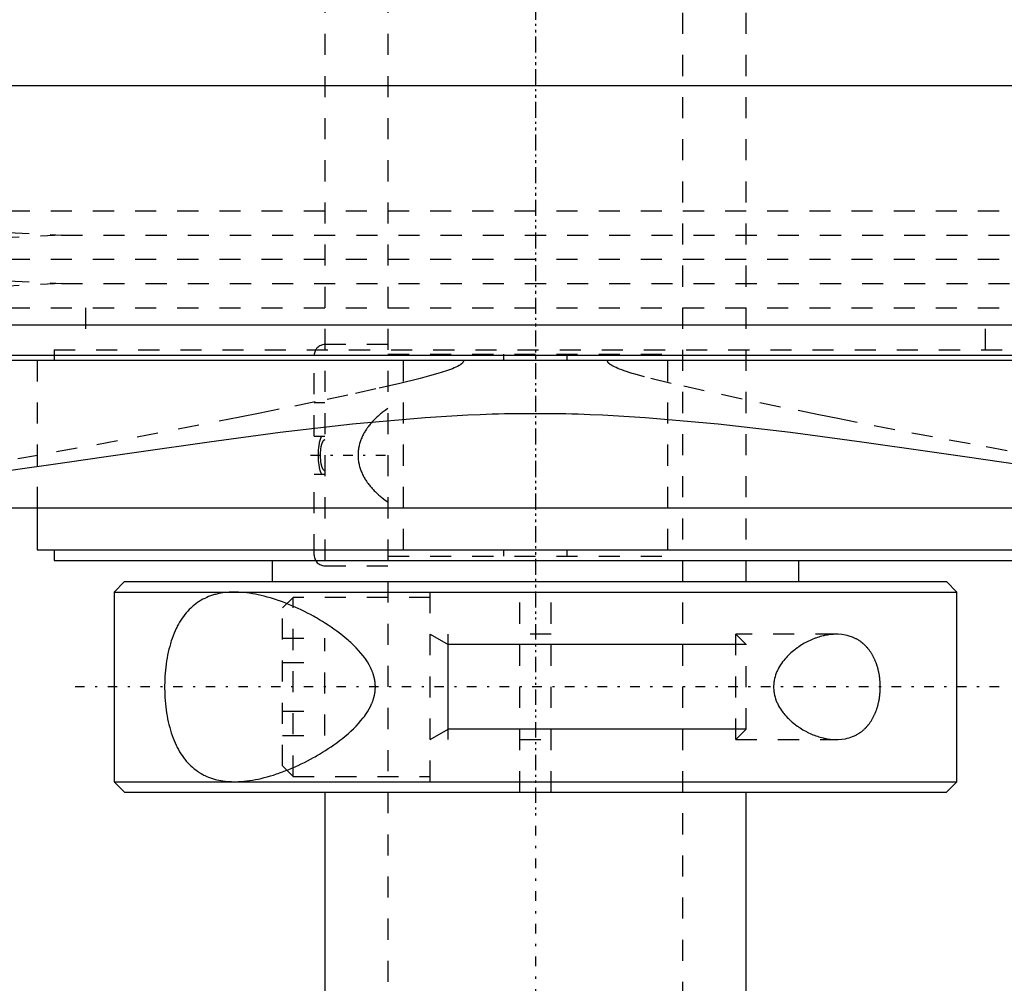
# Model space of a CAD drawing. Extents: x -105 to 105, y -137 to 442.
# Tile 3 of 11: x -24 to 22, y -90 to -44. Entities that reach past the tile are written whole.
import ezdxf

# ---------------------------------------------------------------- set-up
doc = ezdxf.new("R2010")
doc.units = 0
doc.linetypes.add('CENTER', pattern=[1.5, 0.45, -0.5, 0.05, -0.5])
doc.linetypes.add('DASHED', pattern=[2, 1, -1])
for name, color, linetype in [('AM_0', 7, 'CONTINUOUS'), ('AM_10', 7, 'CONTINUOUS'), ('AM_3', 7, 'DASHED'), ('AM_7', 7, 'CENTER')]:
    doc.layers.add(name, color=color, linetype=linetype)

msp = doc.modelspace()

# ---------------------------------------------------------------- linework, layer by layer
at = {"layer": 'AM_0', "color": 7, "linetype": 'CONTINUOUS'}
for p, q in [((44.502, -46.968), (-44.502, -46.968)), ((-51.173, -58.307), (51.173, -58.307)), ((-48.569, -59.746), (48.569, -59.746)), ((48.192, -60), (-48.192, -60)), ((-33.6, -67), (33.6, -67)), ((-23.65, -67), (-23.65, -69)), ((-23.65, -69), (23.65, -69)), ((-22.85, -69), (-22.85, -69.5)), ((-22.85, -69.5), (22.85, -69.5)), ((-12.5, -69.5), (-12.5, -70.5)), ((12.5, -70.5), (12.5, -69.5)), ((-19.5, -70.5), (-20, -71)), ((-19.5, -70.5), (19.5, -70.5)), ((20, -71), (19.5, -70.5)), ((-20, -71), (-20, -80)), ((-20, -71), (20, -71)), ((20, -80), (20, -71)), ((-20, -80), (-19.5, -80.5)), ((-20, -80), (20, -80)), ((19.5, -80.5), (20, -80)), ((-19.5, -80.5), (19.5, -80.5)), ((-10, -80.5), (-10, -110.5)), ((10, -110.5), (10, -80.5))]:
    msp.add_line(p, q, dxfattribs=at)
msp.add_polyline3d([(-25.344, -65.272, 0), (-22.121, -64.813, 0), (-20.484, -64.576, 0), (-18.832, -64.338, 0), (-15.492, -63.865, 0), (-12.109, -63.414, 0), (-8.688, -63.016, 0), (-5.229, -62.707, 0), (-3.204, -62.587, 0), (-2.626, -62.563, 0), (-2.048, -62.543, 0), (-1.758, -62.535, 0), (-1.469, -62.528, 0), (-0.889, -62.518, 0), (-0.309, -62.513, 0), (-0.018, -62.513, 0), (0.273, -62.513, 0), (0.856, -62.518, 0), (1.439, -62.528, 0), (1.73, -62.535, 0), (2.021, -62.543, 0), (2.602, -62.562, 0), (3.183, -62.586, 0), (5.211, -62.706, 0), (8.674, -63.014, 0), (12.1, -63.413, 0), (15.489, -63.864, 0), (18.832, -64.338, 0), (20.483, -64.576, 0), (22.12, -64.813, 0), (25.345, -65.273, 0)], dxfattribs=at)
at = {"layer": 'AM_10', "color": 7, "linetype": 'CONTINUOUS'}
for p, q in [((-5, -73), (-4.15, -73.49)), ((-4.15, -78), (-4.15, -73)), ((10, -73.49), (-4.15, -73.49)), ((-5, -78), (-4.15, -77.51)), ((10, -77.51), (-4.15, -77.51))]:
    msp.add_line(p, q, dxfattribs=at)
at = {"layer": 'AM_3', "color": 6, "linetype": 'DASHED'}
for p, q in [((-7, 415.5), (-7, -110.5)), ((7, -110.5), (7, 415.5)), ((-10, 403.5), (-10, -70.5)), ((10, -70.5), (10, 403.5)), ((-45, -52.9), (-22.5, -54.05)), ((-45, -52.9), (45, -52.9)), ((-22.5, -54.05), (-45, -55.2)), ((-22.5, -54.05), (22.5, -54.05)), ((-45, -55.2), (-22.5, -56.35)), ((-45, -55.2), (45, -55.2)), ((-22.5, -56.35), (-45, -57.5)), ((-22.5, -56.35), (22.5, -56.35)), ((-45, -57.5), (45, -57.5)), ((-21.35, -57.5), (-21.35, -59.5)), ((21.35, -59.5), (21.35, -57.5)), ((-7, -59.25), (-10, -59.25)), ((-22.85, -59.5), (-22.85, -60)), ((-22.85, -59.5), (22.85, -59.5)), ((-10.5, -63.6), (-10.5, -59.75)), ((-7, -59.7), (7, -59.7)), ((-1.511, -59.7), (-1.511, -60)), ((1.511, -60), (1.511, -59.7)), ((-23.65, -60), (-23.65, -67)), ((-6.284, -60), (-6.284, -69)), ((6.284, -69), (6.284, -60)), ((-10.5, -62), (-10, -62)), ((-10.5, -63.6), (-10, -63.6)), ((-10.5, -69.25), (-10.5, -65.4)), ((-10.5, -65.4), (-10, -65.4)), ((-1.511, -69), (-1.511, -69.3)), ((1.511, -69.3), (1.511, -69)), ((-7, -69.3), (7, -69.3)), ((-10, -69.75), (-7, -69.75)), ((-0.75, -80.5), (-0.75, -70.5)), ((0.75, -80.5), (0.75, -70.5)), ((-5, -80), (-5, -71)), ((-11.5, -71.25), (-12, -71.75)), ((-5, -71.25), (-11.5, -71.25)), ((-11.5, -79.75), (-11.5, -71.25)), ((-12, -79.25), (-12, -71.75)), ((-12, -73.191), (-10, -73.191)), ((-10, -77.809), (-10, -73.191)), ((0.75, -73), (-0.75, -73)), ((14.283, -73), (9.509, -73)), ((9.509, -78), (9.509, -73)), ((10, -73.49), (9.509, -73)), ((10, -77.51), (10, -73.49)), ((-12, -74.345), (-10, -74.345)), ((-12, -76.655), (-10, -76.655)), ((9.509, -78), (10, -77.51)), ((-12, -77.809), (-10, -77.809)), ((-0.75, -78), (0.75, -78)), ((9.509, -78), (14.283, -78)), ((-12, -79.25), (-11.5, -79.75)), ((-11.5, -79.75), (-5, -79.75))]:
    msp.add_line(p, q, dxfattribs=at)
for points in [[(-3.414, -60, 0), (-3.414, -60.001, 0), (-3.414, -60.003, 0), (-3.414, -60.005, 0), (-3.414, -60.006, 0), (-3.414, -60.007, 0), (-3.414, -60.009, 0), (-3.415, -60.011, 0), (-3.415, -60.013, 0), (-3.415, -60.015, 0), (-3.415, -60.017, 0), (-3.415, -60.018, 0), (-3.415, -60.019, 0), (-3.416, -60.021, 0), (-3.416, -60.023, 0), (-3.416, -60.025, 0), (-3.417, -60.027, 0), (-3.417, -60.029, 0), (-3.417, -60.03, 0), (-3.418, -60.031, 0), (-3.418, -60.033, 0), (-3.419, -60.035, 0), (-3.419, -60.036, 0), (-3.419, -60.037, 0), (-3.42, -60.039, 0), (-3.42, -60.041, 0), (-3.421, -60.042, 0), (-3.421, -60.043, 0), (-3.421, -60.045, 0), (-3.422, -60.047, 0), (-3.423, -60.049, 0), (-3.423, -60.051, 0), (-3.424, -60.052, 0), (-3.425, -60.053, 0), (-3.425, -60.054, 0), (-3.426, -60.056, 0), (-3.426, -60.058, 0), (-3.429, -60.065, 0), (-3.435, -60.076, 0), (-3.441, -60.086, 0), (-3.448, -60.097, 0), (-3.452, -60.102, 0), (-3.455, -60.107, 0), (-3.463, -60.116, 0), (-3.471, -60.126, 0), (-3.479, -60.135, 0), (-3.488, -60.144, 0), (-3.498, -60.152, 0), (-3.502, -60.157, 0), (-3.507, -60.161, 0), (-3.517, -60.169, 0), (-3.526, -60.177, 0), (-3.531, -60.181, 0), (-3.536, -60.185, 0), (-3.546, -60.193, 0), (-3.557, -60.2, 0), (-3.562, -60.204, 0), (-3.567, -60.207, 0), (-3.577, -60.214, 0), (-3.587, -60.221, 0), (-3.625, -60.245, 0), (-3.697, -60.285, 0), (-3.774, -60.323, 0), (-3.855, -60.359, 0), (-3.938, -60.394, 0), (-3.982, -60.411, 0), (-4.028, -60.429, 0), (-4.124, -60.464, 0), (-4.226, -60.5, 0), (-4.63, -60.628, 0), (-5.027, -60.74, 0), (-5.465, -60.856, 0), (-6.436, -61.094, 0), (-7.57, -61.353, 0), (-8.913, -61.646, 0), (-10.448, -61.97, 0), (-12.157, -62.322, 0), (-13.072, -62.507, 0), (-14.024, -62.698, 0), (-15.976, -63.082, 0), (-17.915, -63.457, 0), (-19.838, -63.82, 0), (-21.744, -64.171, 0), (-23.629, -64.509, 0), (-24.564, -64.673, 0)], [(22.379, -64.286, 0), (20.622, -63.965, 0), (18.849, -63.634, 0), (17.061, -63.293, 0), (15.26, -62.942, 0), (14.355, -62.764, 0), (13.448, -62.583, 0), (11.629, -62.214, 0), (9.806, -61.836, 0), (8.013, -61.451, 0), (6.447, -61.096, 0), (5.172, -60.779, 0), (4.665, -60.638, 0), (4.591, -60.616, 0), (4.451, -60.573, 0), (4.322, -60.532, 0), (4.261, -60.512, 0), (4.203, -60.492, 0), (4.093, -60.453, 0), (3.994, -60.416, 0), (3.904, -60.38, 0), (3.822, -60.345, 0), (3.749, -60.311, 0), (3.716, -60.294, 0), (3.684, -60.278, 0), (3.627, -60.246, 0), (3.577, -60.214, 0), (3.551, -60.196, 0), (3.544, -60.191, 0), (3.537, -60.185, 0), (3.533, -60.183, 0), (3.53, -60.18, 0), (3.524, -60.175, 0), (3.517, -60.17, 0), (3.511, -60.165, 0), (3.505, -60.16, 0), (3.5, -60.154, 0), (3.497, -60.152, 0), (3.494, -60.149, 0), (3.489, -60.144, 0), (3.484, -60.139, 0), (3.479, -60.134, 0), (3.474, -60.129, 0), (3.469, -60.124, 0), (3.467, -60.121, 0), (3.465, -60.119, 0), (3.461, -60.114, 0), (3.457, -60.109, 0), (3.455, -60.106, 0), (3.453, -60.104, 0), (3.449, -60.098, 0), (3.445, -60.093, 0), (3.444, -60.09, 0), (3.442, -60.088, 0), (3.438, -60.082, 0), (3.435, -60.076, 0), (3.432, -60.071, 0), (3.429, -60.065, 0), (3.427, -60.059, 0), (3.426, -60.056, 0), (3.424, -60.053, 0), (3.422, -60.047, 0), (3.42, -60.041, 0), (3.419, -60.035, 0), (3.417, -60.029, 0), (3.416, -60.022, 0), (3.415, -60.019, 0), (3.415, -60.016, 0), (3.414, -60.01, 0), (3.414, -60.003, 0), (3.414, -60, 0)], [(-7, -62.285, 0), (-7.127, -62.372, 0), (-7.271, -62.479, 0), (-7.312, -62.511, 0), (-7.352, -62.543, 0), (-7.371, -62.559, 0), (-7.391, -62.576, 0), (-7.43, -62.608, 0), (-7.468, -62.642, 0), (-7.506, -62.676, 0), (-7.543, -62.71, 0), (-7.58, -62.744, 0), (-7.598, -62.762, 0), (-7.616, -62.779, 0), (-7.652, -62.815, 0), (-7.687, -62.85, 0), (-7.704, -62.868, 0), (-7.721, -62.887, 0), (-7.755, -62.923, 0), (-7.788, -62.96, 0), (-7.804, -62.979, 0), (-7.82, -62.998, 0), (-7.852, -63.035, 0), (-7.883, -63.073, 0), (-7.913, -63.112, 0), (-7.943, -63.151, 0), (-7.971, -63.19, 0), (-7.985, -63.21, 0), (-7.999, -63.229, 0), (-8.027, -63.269, 0), (-8.053, -63.31, 0), (-8.08, -63.353, 0), (-8.106, -63.396, 0), (-8.131, -63.439, 0), (-8.144, -63.462, 0), (-8.156, -63.484, 0), (-8.18, -63.53, 0), (-8.203, -63.576, 0), (-8.225, -63.623, 0), (-8.246, -63.671, 0), (-8.266, -63.719, 0), (-8.276, -63.744, 0), (-8.285, -63.768, 0), (-8.303, -63.818, 0), (-8.32, -63.867, 0), (-8.335, -63.918, 0), (-8.35, -63.968, 0), (-8.363, -64.019, 0), (-8.369, -64.044, 0), (-8.374, -64.07, 0), (-8.385, -64.121, 0), (-8.394, -64.172, 0), (-8.402, -64.223, 0), (-8.408, -64.274, 0), (-8.413, -64.325, 0), (-8.415, -64.35, 0), (-8.417, -64.375, 0), (-8.42, -64.426, 0), (-8.421, -64.475, 0), (-8.421, -64.5, 0), (-8.421, -64.525, 0), (-8.42, -64.574, 0), (-8.417, -64.625, 0), (-8.415, -64.65, 0), (-8.413, -64.675, 0), (-8.408, -64.726, 0), (-8.402, -64.777, 0), (-8.394, -64.828, 0), (-8.385, -64.879, 0), (-8.374, -64.93, 0), (-8.369, -64.956, 0), (-8.363, -64.981, 0), (-8.35, -65.032, 0), (-8.335, -65.082, 0), (-8.32, -65.133, 0), (-8.303, -65.182, 0), (-8.285, -65.232, 0), (-8.276, -65.256, 0), (-8.266, -65.281, 0), (-8.246, -65.329, 0), (-8.225, -65.377, 0), (-8.203, -65.424, 0), (-8.18, -65.47, 0), (-8.156, -65.516, 0), (-8.144, -65.538, 0), (-8.131, -65.561, 0), (-8.106, -65.604, 0), (-8.08, -65.647, 0), (-8.053, -65.69, 0), (-8.027, -65.731, 0), (-7.999, -65.771, 0), (-7.985, -65.79, 0), (-7.971, -65.81, 0), (-7.943, -65.849, 0), (-7.913, -65.888, 0), (-7.883, -65.927, 0), (-7.852, -65.965, 0), (-7.82, -66.002, 0), (-7.804, -66.021, 0), (-7.788, -66.04, 0), (-7.755, -66.077, 0), (-7.721, -66.113, 0), (-7.704, -66.132, 0), (-7.687, -66.15, 0), (-7.652, -66.185, 0), (-7.616, -66.221, 0), (-7.598, -66.238, 0), (-7.58, -66.256, 0), (-7.543, -66.29, 0), (-7.506, -66.324, 0), (-7.468, -66.358, 0), (-7.43, -66.392, 0), (-7.391, -66.424, 0), (-7.371, -66.441, 0), (-7.352, -66.457, 0), (-7.312, -66.489, 0), (-7.271, -66.521, 0), (-7.127, -66.628, 0), (-7, -66.715, 0)], [(-10.147, -65.4, 0), (-10.151, -65.392, 0), (-10.159, -65.377, 0), (-10.166, -65.361, 0), (-10.17, -65.353, 0), (-10.174, -65.345, 0), (-10.18, -65.329, 0), (-10.187, -65.313, 0), (-10.193, -65.298, 0), (-10.198, -65.283, 0), (-10.203, -65.267, 0), (-10.206, -65.26, 0), (-10.208, -65.252, 0), (-10.213, -65.236, 0), (-10.218, -65.22, 0), (-10.233, -65.164, 0), (-10.244, -65.115, 0), (-10.254, -65.064, 0), (-10.27, -64.961, 0), (-10.283, -64.857, 0), (-10.292, -64.752, 0), (-10.297, -64.649, 0), (-10.3, -64.549, 0), (-10.3, -64.5, 0), (-10.3, -64.451, 0), (-10.297, -64.351, 0), (-10.292, -64.248, 0), (-10.283, -64.143, 0), (-10.27, -64.039, 0), (-10.254, -63.936, 0), (-10.244, -63.885, 0), (-10.233, -63.836, 0), (-10.218, -63.78, 0), (-10.213, -63.764, 0), (-10.208, -63.748, 0), (-10.206, -63.74, 0), (-10.203, -63.733, 0), (-10.198, -63.717, 0), (-10.193, -63.702, 0), (-10.187, -63.687, 0), (-10.18, -63.671, 0), (-10.174, -63.655, 0), (-10.17, -63.647, 0), (-10.166, -63.639, 0), (-10.159, -63.623, 0), (-10.151, -63.608, 0), (-10.147, -63.6, 0)], [(-10, -63.777, 0), (-10.001, -63.777, 0), (-10.004, -63.777, 0), (-10.006, -63.777, 0), (-10.007, -63.778, 0), (-10.008, -63.778, 0), (-10.011, -63.778, 0), (-10.013, -63.778, 0), (-10.016, -63.779, 0), (-10.018, -63.78, 0), (-10.02, -63.78, 0), (-10.022, -63.781, 0), (-10.023, -63.781, 0), (-10.025, -63.782, 0), (-10.028, -63.783, 0), (-10.03, -63.784, 0), (-10.032, -63.785, 0), (-10.034, -63.786, 0), (-10.035, -63.786, 0), (-10.036, -63.787, 0), (-10.038, -63.788, 0), (-10.04, -63.789, 0), (-10.041, -63.79, 0), (-10.042, -63.79, 0), (-10.044, -63.792, 0), (-10.046, -63.793, 0), (-10.047, -63.794, 0), (-10.048, -63.794, 0), (-10.05, -63.796, 0), (-10.052, -63.797, 0), (-10.054, -63.799, 0), (-10.056, -63.801, 0), (-10.058, -63.802, 0), (-10.059, -63.803, 0), (-10.06, -63.804, 0), (-10.062, -63.806, 0), (-10.064, -63.807, 0), (-10.065, -63.809, 0), (-10.067, -63.811, 0), (-10.069, -63.813, 0), (-10.07, -63.814, 0), (-10.071, -63.814, 0), (-10.072, -63.816, 0), (-10.074, -63.818, 0), (-10.079, -63.825, 0), (-10.088, -63.836, 0), (-10.096, -63.848, 0), (-10.1, -63.854, 0), (-10.104, -63.861, 0), (-10.111, -63.874, 0), (-10.118, -63.887, 0), (-10.124, -63.901, 0), (-10.13, -63.915, 0), (-10.135, -63.928, 0), (-10.138, -63.935, 0), (-10.14, -63.941, 0), (-10.145, -63.955, 0), (-10.149, -63.968, 0), (-10.152, -63.975, 0), (-10.154, -63.981, 0), (-10.158, -63.995, 0), (-10.162, -64.009, 0), (-10.164, -64.016, 0), (-10.165, -64.023, 0), (-10.169, -64.037, 0), (-10.172, -64.051, 0), (-10.183, -64.102, 0), (-10.198, -64.191, 0), (-10.208, -64.281, 0), (-10.215, -64.37, 0), (-10.218, -64.458, 0), (-10.218, -64.5, 0), (-10.218, -64.542, 0), (-10.215, -64.63, 0), (-10.208, -64.719, 0), (-10.198, -64.809, 0), (-10.183, -64.898, 0), (-10.172, -64.949, 0), (-10.169, -64.963, 0), (-10.165, -64.977, 0), (-10.164, -64.984, 0), (-10.162, -64.991, 0), (-10.158, -65.005, 0), (-10.154, -65.019, 0), (-10.152, -65.025, 0), (-10.149, -65.032, 0), (-10.145, -65.045, 0), (-10.14, -65.059, 0), (-10.138, -65.065, 0), (-10.135, -65.072, 0), (-10.13, -65.085, 0), (-10.124, -65.099, 0), (-10.118, -65.113, 0), (-10.111, -65.126, 0), (-10.104, -65.139, 0), (-10.1, -65.146, 0), (-10.096, -65.152, 0), (-10.088, -65.164, 0), (-10.079, -65.175, 0), (-10.074, -65.182, 0), (-10.072, -65.184, 0), (-10.071, -65.186, 0), (-10.07, -65.186, 0), (-10.069, -65.187, 0), (-10.067, -65.189, 0), (-10.065, -65.191, 0), (-10.064, -65.193, 0), (-10.062, -65.194, 0), (-10.06, -65.196, 0), (-10.059, -65.197, 0), (-10.058, -65.198, 0), (-10.056, -65.199, 0), (-10.054, -65.201, 0), (-10.052, -65.203, 0), (-10.05, -65.204, 0), (-10.048, -65.206, 0), (-10.047, -65.206, 0), (-10.046, -65.207, 0), (-10.044, -65.208, 0), (-10.042, -65.21, 0), (-10.041, -65.21, 0), (-10.04, -65.211, 0), (-10.038, -65.212, 0), (-10.036, -65.213, 0), (-10.035, -65.214, 0), (-10.034, -65.214, 0), (-10.032, -65.215, 0), (-10.03, -65.216, 0), (-10.028, -65.217, 0), (-10.025, -65.218, 0), (-10.023, -65.219, 0), (-10.022, -65.219, 0), (-10.02, -65.22, 0), (-10.018, -65.22, 0), (-10.016, -65.221, 0), (-10.013, -65.222, 0), (-10.011, -65.222, 0), (-10.008, -65.222, 0), (-10.007, -65.222, 0), (-10.006, -65.223, 0), (-10.004, -65.223, 0), (-10.001, -65.223, 0), (-10, -65.223, 0)], [(-14.283, -71, 0), (-14.333, -71, 0), (-14.433, -71.003, 0), (-14.533, -71.008, 0), (-14.583, -71.011, 0), (-14.634, -71.015, 0), (-14.734, -71.025, 0), (-14.833, -71.038, 0), (-14.933, -71.054, 0), (-15.031, -71.073, 0), (-15.129, -71.095, 0), (-15.178, -71.107, 0), (-15.226, -71.12, 0), (-15.322, -71.148, 0), (-15.417, -71.18, 0), (-15.511, -71.215, 0), (-15.603, -71.253, 0), (-15.694, -71.295, 0), (-15.739, -71.317, 0), (-15.783, -71.34, 0), (-15.871, -71.389, 0), (-15.957, -71.441, 0), (-15.999, -71.468, 0), (-16.041, -71.497, 0), (-16.123, -71.556, 0), (-16.204, -71.618, 0), (-16.243, -71.651, 0), (-16.282, -71.684, 0), (-16.358, -71.754, 0), (-16.432, -71.826, 0), (-16.504, -71.903, 0), (-16.574, -71.982, 0), (-16.641, -72.064, 0), (-16.674, -72.107, 0), (-16.706, -72.15, 0), (-16.769, -72.239, 0), (-16.83, -72.33, 0), (-16.888, -72.425, 0), (-16.944, -72.522, 0), (-16.998, -72.624, 0), (-17.024, -72.676, 0), (-17.051, -72.73, 0), (-17.101, -72.84, 0), (-17.15, -72.954, 0), (-17.197, -73.072, 0), (-17.241, -73.194, 0), (-17.283, -73.319, 0), (-17.304, -73.383, 0), (-17.323, -73.447, 0), (-17.36, -73.578, 0), (-17.395, -73.712, 0), (-17.427, -73.848, 0), (-17.456, -73.987, 0), (-17.482, -74.127, 0), (-17.494, -74.198, 0), (-17.506, -74.269, 0), (-17.527, -74.413, 0), (-17.545, -74.557, 0), (-17.561, -74.703, 0), (-17.574, -74.848, 0), (-17.584, -74.994, 0), (-17.588, -75.067, 0), (-17.592, -75.14, 0), (-17.597, -75.285, 0), (-17.599, -75.428, 0), (-17.6, -75.5, 0), (-17.599, -75.572, 0), (-17.597, -75.715, 0), (-17.592, -75.86, 0), (-17.588, -75.933, 0), (-17.584, -76.006, 0), (-17.574, -76.152, 0), (-17.561, -76.297, 0), (-17.545, -76.443, 0), (-17.527, -76.587, 0), (-17.506, -76.731, 0), (-17.494, -76.802, 0), (-17.482, -76.873, 0), (-17.456, -77.013, 0), (-17.427, -77.152, 0), (-17.395, -77.288, 0), (-17.36, -77.422, 0), (-17.323, -77.553, 0), (-17.304, -77.617, 0), (-17.283, -77.681, 0), (-17.241, -77.806, 0), (-17.197, -77.928, 0), (-17.15, -78.046, 0), (-17.101, -78.16, 0), (-17.051, -78.27, 0), (-17.024, -78.324, 0), (-16.998, -78.376, 0), (-16.944, -78.478, 0), (-16.888, -78.575, 0), (-16.83, -78.67, 0), (-16.769, -78.761, 0), (-16.706, -78.85, 0), (-16.674, -78.893, 0), (-16.641, -78.936, 0), (-16.574, -79.018, 0), (-16.504, -79.097, 0), (-16.432, -79.174, 0), (-16.358, -79.246, 0), (-16.282, -79.316, 0), (-16.243, -79.349, 0), (-16.204, -79.382, 0), (-16.123, -79.444, 0), (-16.041, -79.503, 0), (-15.999, -79.532, 0), (-15.957, -79.559, 0), (-15.871, -79.611, 0), (-15.783, -79.66, 0), (-15.739, -79.683, 0), (-15.694, -79.705, 0), (-15.603, -79.747, 0), (-15.511, -79.785, 0), (-15.417, -79.82, 0), (-15.322, -79.852, 0), (-15.226, -79.88, 0), (-15.178, -79.893, 0), (-15.129, -79.905, 0), (-15.031, -79.927, 0), (-14.933, -79.946, 0), (-14.833, -79.962, 0), (-14.734, -79.975, 0), (-14.634, -79.985, 0), (-14.583, -79.989, 0), (-14.533, -79.992, 0), (-14.433, -79.997, 0), (-14.333, -80, 0), (-14.283, -80, 0)], [(-14.283, -80, 0), (-14.22, -80, 0), (-14.093, -79.996, 0), (-13.964, -79.989, 0), (-13.899, -79.984, 0), (-13.834, -79.978, 0), (-13.701, -79.964, 0), (-13.566, -79.946, 0), (-13.43, -79.925, 0), (-13.292, -79.9, 0), (-13.153, -79.872, 0), (-13.082, -79.856, 0), (-13.012, -79.84, 0), (-12.87, -79.805, 0), (-12.727, -79.767, 0), (-12.583, -79.726, 0), (-12.438, -79.682, 0), (-12.292, -79.634, 0), (-12.219, -79.61, 0), (-12.146, -79.584, 0), (-11.999, -79.531, 0), (-11.851, -79.474, 0), (-11.778, -79.445, 0), (-11.704, -79.416, 0), (-11.556, -79.354, 0), (-11.409, -79.29, 0), (-11.335, -79.256, 0), (-11.261, -79.223, 0), (-11.114, -79.153, 0), (-10.968, -79.082, 0), (-10.822, -79.007, 0), (-10.677, -78.931, 0), (-10.533, -78.853, 0), (-10.461, -78.812, 0), (-10.39, -78.772, 0), (-10.248, -78.689, 0), (-10.108, -78.604, 0), (-9.969, -78.518, 0), (-9.832, -78.429, 0), (-9.697, -78.338, 0), (-9.63, -78.292, 0), (-9.563, -78.245, 0), (-9.428, -78.148, 0), (-9.293, -78.047, 0), (-9.158, -77.942, 0), (-9.025, -77.833, 0), (-8.893, -77.72, 0), (-8.828, -77.662, 0), (-8.763, -77.604, 0), (-8.636, -77.484, 0), (-8.513, -77.36, 0), (-8.395, -77.233, 0), (-8.281, -77.102, 0), (-8.173, -76.968, 0), (-8.122, -76.9, 0), (-8.072, -76.831, 0), (-7.978, -76.69, 0), (-7.892, -76.545, 0), (-7.816, -76.397, 0), (-7.775, -76.309, 0), (-7.764, -76.283, 0), (-7.754, -76.258, 0), (-7.749, -76.245, 0), (-7.744, -76.232, 0), (-7.734, -76.206, 0), (-7.724, -76.18, 0), (-7.715, -76.154, 0), (-7.706, -76.128, 0), (-7.697, -76.101, 0), (-7.693, -76.088, 0), (-7.688, -76.075, 0), (-7.68, -76.048, 0), (-7.673, -76.021, 0), (-7.669, -76.008, 0), (-7.665, -75.994, 0), (-7.658, -75.967, 0), (-7.652, -75.94, 0), (-7.649, -75.927, 0), (-7.645, -75.913, 0), (-7.64, -75.886, 0), (-7.634, -75.858, 0), (-7.629, -75.83, 0), (-7.624, -75.802, 0), (-7.62, -75.774, 0), (-7.618, -75.76, 0), (-7.616, -75.746, 0), (-7.612, -75.718, 0), (-7.609, -75.689, 0), (-7.606, -75.661, 0), (-7.604, -75.632, 0), (-7.602, -75.603, 0), (-7.601, -75.588, 0), (-7.601, -75.574, 0), (-7.6, -75.544, 0), (-7.599, -75.515, 0), (-7.599, -75.5, 0), (-7.599, -75.485, 0), (-7.6, -75.456, 0), (-7.601, -75.426, 0), (-7.601, -75.412, 0), (-7.602, -75.397, 0), (-7.604, -75.368, 0), (-7.606, -75.339, 0), (-7.609, -75.311, 0), (-7.612, -75.282, 0), (-7.616, -75.254, 0), (-7.618, -75.24, 0), (-7.62, -75.226, 0), (-7.624, -75.198, 0), (-7.629, -75.17, 0), (-7.634, -75.142, 0), (-7.64, -75.114, 0), (-7.645, -75.087, 0), (-7.649, -75.073, 0), (-7.652, -75.06, 0), (-7.658, -75.033, 0), (-7.665, -75.006, 0), (-7.669, -74.992, 0), (-7.673, -74.979, 0), (-7.68, -74.952, 0), (-7.688, -74.925, 0), (-7.693, -74.912, 0), (-7.697, -74.899, 0), (-7.706, -74.872, 0), (-7.715, -74.846, 0), (-7.724, -74.82, 0), (-7.734, -74.794, 0), (-7.744, -74.768, 0), (-7.749, -74.755, 0), (-7.754, -74.742, 0), (-7.764, -74.717, 0), (-7.775, -74.691, 0), (-7.816, -74.603, 0), (-7.892, -74.455, 0), (-7.978, -74.31, 0), (-8.072, -74.169, 0), (-8.122, -74.1, 0), (-8.173, -74.032, 0), (-8.281, -73.898, 0), (-8.395, -73.767, 0), (-8.513, -73.64, 0), (-8.636, -73.516, 0), (-8.763, -73.396, 0), (-8.828, -73.338, 0), (-8.893, -73.28, 0), (-9.025, -73.167, 0), (-9.158, -73.058, 0), (-9.293, -72.953, 0), (-9.428, -72.852, 0), (-9.563, -72.755, 0), (-9.63, -72.708, 0), (-9.697, -72.662, 0), (-9.832, -72.571, 0), (-9.969, -72.482, 0), (-10.108, -72.396, 0), (-10.248, -72.311, 0), (-10.39, -72.228, 0), (-10.461, -72.188, 0), (-10.533, -72.147, 0), (-10.677, -72.069, 0), (-10.822, -71.993, 0), (-10.968, -71.918, 0), (-11.114, -71.847, 0), (-11.261, -71.777, 0), (-11.335, -71.744, 0), (-11.409, -71.71, 0), (-11.556, -71.646, 0), (-11.704, -71.584, 0), (-11.778, -71.555, 0), (-11.851, -71.526, 0), (-11.999, -71.469, 0), (-12.146, -71.416, 0), (-12.219, -71.39, 0), (-12.292, -71.366, 0), (-12.438, -71.318, 0), (-12.583, -71.274, 0), (-12.727, -71.233, 0), (-12.87, -71.195, 0), (-13.012, -71.16, 0), (-13.082, -71.144, 0), (-13.153, -71.128, 0), (-13.292, -71.1, 0), (-13.43, -71.075, 0), (-13.566, -71.054, 0), (-13.701, -71.036, 0), (-13.834, -71.022, 0), (-13.899, -71.016, 0), (-13.964, -71.011, 0), (-14.093, -71.004, 0), (-14.22, -71, 0), (-14.283, -71, 0)], [(14.283, -73, 0), (14.251, -73, 0), (14.188, -73.002, 0), (14.123, -73.005, 0), (14.091, -73.008, 0), (14.058, -73.01, 0), (13.992, -73.017, 0), (13.925, -73.025, 0), (13.858, -73.036, 0), (13.79, -73.048, 0), (13.722, -73.061, 0), (13.688, -73.069, 0), (13.653, -73.077, 0), (13.585, -73.094, 0), (13.515, -73.113, 0), (13.446, -73.133, 0), (13.377, -73.156, 0), (13.307, -73.18, 0), (13.272, -73.192, 0), (13.237, -73.205, 0), (13.168, -73.233, 0), (13.099, -73.262, 0), (13.064, -73.277, 0), (13.029, -73.293, 0), (12.96, -73.325, 0), (12.892, -73.359, 0), (12.858, -73.376, 0), (12.824, -73.394, 0), (12.756, -73.431, 0), (12.689, -73.47, 0), (12.623, -73.51, 0), (12.557, -73.552, 0), (12.492, -73.595, 0), (12.46, -73.617, 0), (12.428, -73.64, 0), (12.364, -73.686, 0), (12.302, -73.733, 0), (12.241, -73.782, 0), (12.181, -73.832, 0), (12.122, -73.884, 0), (12.093, -73.91, 0), (12.064, -73.937, 0), (12.006, -73.994, 0), (11.949, -74.052, 0), (11.892, -74.113, 0), (11.837, -74.177, 0), (11.782, -74.243, 0), (11.756, -74.277, 0), (11.73, -74.311, 0), (11.679, -74.382, 0), (11.63, -74.454, 0), (11.584, -74.529, 0), (11.541, -74.606, 0), (11.5, -74.684, 0), (11.481, -74.724, 0), (11.462, -74.765, 0), (11.428, -74.847, 0), (11.398, -74.93, 0), (11.372, -75.015, 0), (11.349, -75.101, 0), (11.331, -75.189, 0), (11.324, -75.233, 0), (11.317, -75.277, 0), (11.308, -75.366, 0), (11.303, -75.455, 0), (11.303, -75.5, 0), (11.303, -75.545, 0), (11.308, -75.634, 0), (11.317, -75.723, 0), (11.324, -75.767, 0), (11.331, -75.811, 0), (11.349, -75.899, 0), (11.372, -75.985, 0), (11.398, -76.07, 0), (11.428, -76.153, 0), (11.462, -76.235, 0), (11.481, -76.276, 0), (11.5, -76.316, 0), (11.541, -76.394, 0), (11.584, -76.471, 0), (11.63, -76.546, 0), (11.679, -76.618, 0), (11.73, -76.689, 0), (11.756, -76.723, 0), (11.782, -76.757, 0), (11.837, -76.823, 0), (11.892, -76.887, 0), (11.949, -76.948, 0), (12.006, -77.006, 0), (12.064, -77.063, 0), (12.093, -77.09, 0), (12.122, -77.116, 0), (12.181, -77.168, 0), (12.241, -77.218, 0), (12.302, -77.267, 0), (12.364, -77.314, 0), (12.428, -77.36, 0), (12.46, -77.383, 0), (12.492, -77.405, 0), (12.557, -77.448, 0), (12.623, -77.49, 0), (12.689, -77.53, 0), (12.756, -77.569, 0), (12.824, -77.606, 0), (12.858, -77.624, 0), (12.892, -77.641, 0), (12.96, -77.675, 0), (13.029, -77.707, 0), (13.064, -77.723, 0), (13.099, -77.738, 0), (13.168, -77.767, 0), (13.237, -77.795, 0), (13.272, -77.808, 0), (13.307, -77.82, 0), (13.377, -77.844, 0), (13.446, -77.867, 0), (13.515, -77.887, 0), (13.585, -77.906, 0), (13.653, -77.923, 0), (13.688, -77.931, 0), (13.722, -77.939, 0), (13.79, -77.952, 0), (13.858, -77.964, 0), (13.925, -77.975, 0), (13.992, -77.983, 0), (14.058, -77.99, 0), (14.091, -77.992, 0), (14.123, -77.995, 0), (14.188, -77.998, 0), (14.251, -78, 0), (14.283, -78, 0)], [(16.363, -75.5, 0), (16.363, -75.48, 0), (16.363, -75.439, 0), (16.362, -75.398, 0), (16.361, -75.378, 0), (16.36, -75.357, 0), (16.358, -75.316, 0), (16.356, -75.275, 0), (16.353, -75.234, 0), (16.35, -75.192, 0), (16.346, -75.151, 0), (16.344, -75.131, 0), (16.342, -75.11, 0), (16.337, -75.069, 0), (16.331, -75.028, 0), (16.326, -74.987, 0), (16.319, -74.946, 0), (16.312, -74.905, 0), (16.309, -74.885, 0), (16.305, -74.865, 0), (16.297, -74.824, 0), (16.289, -74.784, 0), (16.285, -74.764, 0), (16.28, -74.744, 0), (16.271, -74.705, 0), (16.261, -74.665, 0), (16.256, -74.646, 0), (16.251, -74.626, 0), (16.241, -74.588, 0), (16.229, -74.549, 0), (16.218, -74.511, 0), (16.206, -74.474, 0), (16.194, -74.437, 0), (16.187, -74.418, 0), (16.181, -74.4, 0), (16.168, -74.363, 0), (16.154, -74.327, 0), (16.14, -74.292, 0), (16.125, -74.257, 0), (16.111, -74.222, 0), (16.103, -74.205, 0), (16.095, -74.188, 0), (16.08, -74.155, 0), (16.064, -74.122, 0), (16.048, -74.089, 0), (16.031, -74.057, 0), (16.014, -74.026, 0), (16.006, -74.011, 0), (15.997, -73.995, 0), (15.98, -73.965, 0), (15.962, -73.936, 0), (15.945, -73.907, 0), (15.927, -73.878, 0), (15.908, -73.851, 0), (15.899, -73.837, 0), (15.89, -73.824, 0), (15.871, -73.797, 0), (15.852, -73.771, 0), (15.833, -73.745, 0), (15.813, -73.72, 0), (15.793, -73.695, 0), (15.783, -73.682, 0), (15.773, -73.67, 0), (15.752, -73.646, 0), (15.731, -73.622, 0), (15.721, -73.61, 0), (15.71, -73.599, 0), (15.689, -73.576, 0), (15.667, -73.553, 0), (15.656, -73.542, 0), (15.645, -73.531, 0), (15.622, -73.509, 0), (15.6, -73.488, 0), (15.577, -73.467, 0), (15.553, -73.447, 0), (15.53, -73.427, 0), (15.518, -73.417, 0), (15.506, -73.408, 0), (15.482, -73.389, 0), (15.458, -73.37, 0), (15.433, -73.352, 0), (15.408, -73.334, 0), (15.383, -73.317, 0), (15.37, -73.309, 0), (15.358, -73.3, 0), (15.332, -73.284, 0), (15.307, -73.269, 0), (15.281, -73.253, 0), (15.254, -73.238, 0), (15.228, -73.224, 0), (15.215, -73.217, 0), (15.202, -73.21, 0), (15.175, -73.197, 0), (15.148, -73.184, 0), (15.053, -73.142, 0), (14.885, -73.084, 0), (14.8, -73.061, 0), (14.714, -73.042, 0), (14.541, -73.014, 0), (14.368, -73.002, 0), (14.283, -73, 0)], [(14.283, -78, 0), (14.368, -77.998, 0), (14.541, -77.986, 0), (14.714, -77.958, 0), (14.8, -77.939, 0), (14.885, -77.916, 0), (15.053, -77.858, 0), (15.148, -77.816, 0), (15.175, -77.803, 0), (15.202, -77.79, 0), (15.215, -77.783, 0), (15.228, -77.776, 0), (15.254, -77.762, 0), (15.281, -77.747, 0), (15.307, -77.731, 0), (15.332, -77.716, 0), (15.358, -77.7, 0), (15.37, -77.691, 0), (15.383, -77.683, 0), (15.408, -77.666, 0), (15.433, -77.648, 0), (15.458, -77.63, 0), (15.482, -77.611, 0), (15.506, -77.592, 0), (15.518, -77.583, 0), (15.53, -77.573, 0), (15.553, -77.553, 0), (15.577, -77.533, 0), (15.6, -77.512, 0), (15.622, -77.491, 0), (15.645, -77.469, 0), (15.656, -77.458, 0), (15.667, -77.447, 0), (15.689, -77.424, 0), (15.71, -77.401, 0), (15.721, -77.39, 0), (15.731, -77.378, 0), (15.752, -77.354, 0), (15.773, -77.33, 0), (15.783, -77.318, 0), (15.793, -77.305, 0), (15.813, -77.28, 0), (15.833, -77.255, 0), (15.852, -77.229, 0), (15.871, -77.203, 0), (15.89, -77.176, 0), (15.899, -77.163, 0), (15.908, -77.149, 0), (15.927, -77.122, 0), (15.945, -77.093, 0), (15.962, -77.064, 0), (15.98, -77.035, 0), (15.997, -77.005, 0), (16.006, -76.989, 0), (16.014, -76.974, 0), (16.031, -76.943, 0), (16.048, -76.911, 0), (16.064, -76.878, 0), (16.08, -76.845, 0), (16.095, -76.812, 0), (16.103, -76.795, 0), (16.111, -76.778, 0), (16.125, -76.743, 0), (16.14, -76.708, 0), (16.154, -76.673, 0), (16.168, -76.637, 0), (16.181, -76.6, 0), (16.187, -76.582, 0), (16.194, -76.563, 0), (16.206, -76.526, 0), (16.218, -76.489, 0), (16.229, -76.451, 0), (16.241, -76.412, 0), (16.251, -76.374, 0), (16.256, -76.354, 0), (16.261, -76.335, 0), (16.271, -76.295, 0), (16.28, -76.256, 0), (16.285, -76.236, 0), (16.289, -76.216, 0), (16.297, -76.176, 0), (16.305, -76.135, 0), (16.309, -76.115, 0), (16.312, -76.095, 0), (16.319, -76.054, 0), (16.326, -76.013, 0), (16.331, -75.972, 0), (16.337, -75.931, 0), (16.342, -75.89, 0), (16.344, -75.869, 0), (16.346, -75.849, 0), (16.35, -75.808, 0), (16.353, -75.766, 0), (16.356, -75.725, 0), (16.358, -75.684, 0), (16.36, -75.643, 0), (16.361, -75.622, 0), (16.362, -75.602, 0), (16.363, -75.561, 0), (16.363, -75.52, 0), (16.363, -75.5, 0)]]:
    msp.add_polyline3d(points, dxfattribs=at)
for centre, start, end in [((-10, -59.75), 90, 180), ((-10, -69.25), 180, 270)]:
    msp.add_arc(centre, 0.5, start, end, dxfattribs=at)
at = {"layer": 'AM_7', "color": 4, "linetype": 'CENTER'}
for p, q in [((0, 441.8), (0, -136.8)), ((0, 20.475), (0, -81.35)), ((0, -38.737), (0, -72.013)), ((-10.675, -64.5), (-6.825, -64.5)), ((22, -75.5), (-22, -75.5))]:
    msp.add_line(p, q, dxfattribs=at)

doc.saveas('drawing.dxf')
